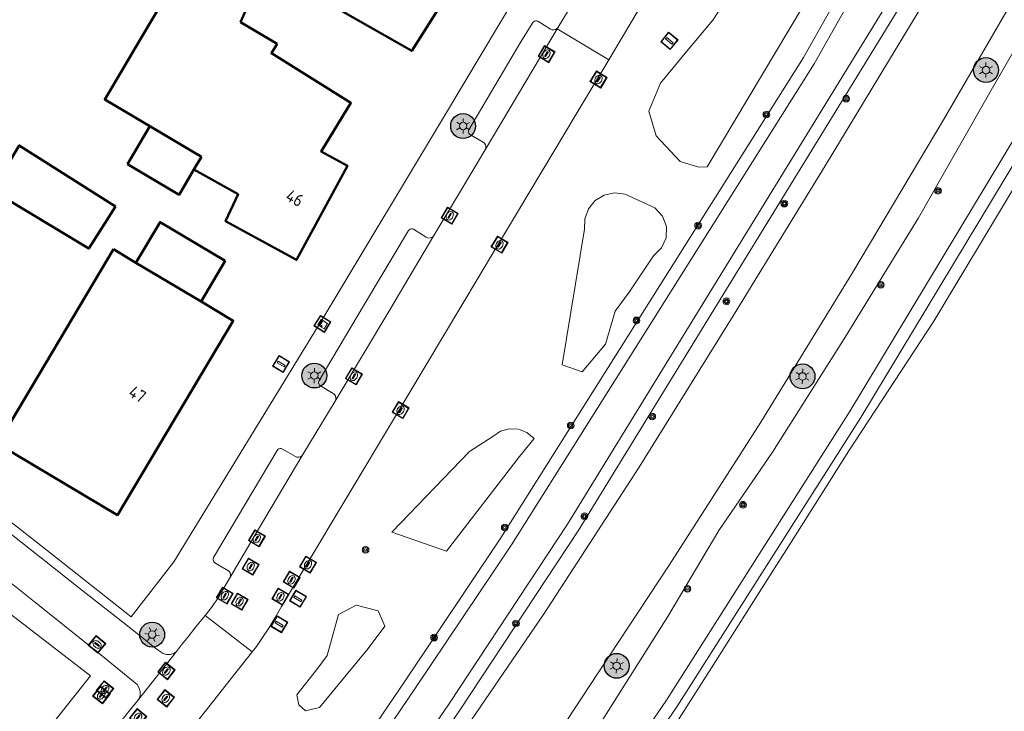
# Model space of a CAD drawing. Header units: metres. Extents: x 94279 to 96109, y 461866 to 463040.
# Tile 82 of 175: x 94990 to 95069, y 462813 to 462869. Entities that reach past the tile are written whole.
import ezdxf
from ezdxf.enums import TextEntityAlignment as Align

# ---------------------------------------------------------------- set-up
doc = ezdxf.new("R2010")
doc.units = ezdxf.units.M
doc.layers.get('0').update_dxf_attribs({"linetype": 'CONTINUOUS'})
for name, color, linetype, lineweight in [('B-WE-OV-LICHTMAST', 252, 'CONTINUOUS', 25), ('B_BEBOUWINGSGRENS_0', 132, 'CONTINUOUS', 50), ('B_LUIFEL_1', 132, 'CONTINUOUS', 50), ('G_GRENS_ALGEMEEN_0', 251, 'CONTINUOUS', 13), ('Q_BOOM_0', 251, 'CONTINUOUS', 13), ('Q_BRANDKRAAN_0', 251, 'CONTINUOUS', 13), ('Q_CAI-KAST_0', 251, 'CONTINUOUS', 13), ('Q_GASPUT_0', 251, 'CONTINUOUS', 13), ('Q_INSPECTIE_OF_RIOOLPUT_0', 251, 'CONTINUOUS', 13), ('Q_KOLK_0', 251, 'CONTINUOUS', 13), ('Q_LICHTMAST_0', 251, 'CONTINUOUS', 13), ('Q_PAAL_ALGEMEEN_0', 251, 'CONTINUOUS', 13), ('Q_PAAL_STEEN_0', 251, 'CONTINUOUS', 13), ('Q_VLAGGENMAST_0', 251, 'CONTINUOUS', 13), ('Q_WATERLEIDINGPUT_0', 251, 'CONTINUOUS', 13), ('T_CULTUURGRENS_0', 251, 'CONTINUOUS', 13), ('V_WEGGRENS_0', 251, 'CONTINUOUS', 13), ('W_WALBESCHERMING_LIJN_0', 251, 'CONTINUOUS', 13), ('Z_GBKN_HUISNUMMER_0', 251, 'CONTINUOUS', 13)]:
    doc.layers.add(name, color=color, linetype=linetype, lineweight=lineweight)
doc.styles.get("Standard").update_dxf_attribs({"font": 'isocp.shx'})

# ---------------------------------------------------------------- blocks, each defined once
blk = doc.blocks.new('Q_LICHTMAST')
for points in [[(-0.26, 0.15), (-0.52, 0.3)], [(0, 0.3), (0, 0.6)], [(0.26, 0.15), (0.52, 0.3)], [(-0.26, -0.15), (-0.52, -0.3)], [(0, -0.3), (0, -0.6)], [(0.26, -0.15), (0.52, -0.3)]]:
    blk.add_lwpolyline(points)
blk.add_circle((0, 0), 0.3)
blk = doc.blocks.new('Q_VLAGGENMAST')
for points in [[(-0.5, 0.5), (0.5, 0.5), (0.5, -0.5), (-0.5, -0.5)], [(-0.08, 0.333), (0.071, 0.333), (0.071, -0.329), (-0.08, -0.329)]]:
    blk.add_lwpolyline(points, close=True)
blk.add_lwpolyline([(-0.442, 0.464), (0.438, 0.464, -0.414214), (0.459, 0.442), (0.459, -0.437, -0.414214), (0.438, -0.459), (-0.442, -0.459, -0.414214), (-0.463, -0.437), (-0.463, 0.442), (-0.463, 0.444), (-0.463, 0.446), (-0.463, 0.448), (-0.462, 0.45), (-0.461, 0.451), (-0.46, 0.453), (-0.459, 0.455), (-0.458, 0.456), (-0.457, 0.457), (-0.456, 0.459), (-0.454, 0.46), (-0.453, 0.461), (-0.451, 0.462), (-0.449, 0.462), (-0.447, 0.463), (-0.446, 0.463), (-0.444, 0.464), (-0.442, 0.464)], format="xyb")
blk = doc.blocks.new('Q_PAAL_STEEN')
for points in [[(-0.5, 0.5), (0.5, 0.5), (0.5, -0.5), (-0.5, -0.5)], [(-0.08, 0.333), (0.071, 0.333), (0.071, -0.329), (-0.08, -0.329)]]:
    blk.add_lwpolyline(points, close=True)
blk.add_lwpolyline([(-0.442, 0.464), (0.438, 0.464, -0.414214), (0.459, 0.442), (0.459, -0.437, -0.414214), (0.438, -0.459), (-0.442, -0.459, -0.414214), (-0.463, -0.437), (-0.463, 0.442), (-0.463, 0.444), (-0.463, 0.446), (-0.463, 0.448), (-0.462, 0.45), (-0.461, 0.451), (-0.46, 0.453), (-0.459, 0.455), (-0.458, 0.456), (-0.457, 0.457), (-0.456, 0.459), (-0.454, 0.46), (-0.453, 0.461), (-0.451, 0.462), (-0.449, 0.462), (-0.447, 0.463), (-0.446, 0.463), (-0.444, 0.464), (-0.442, 0.464)], format="xyb")
blk = doc.blocks.new('Q_PAAL_ALGEMEEN')
for points in [[(-0.5, 0.5), (0.5, 0.5), (0.5, -0.5), (-0.5, -0.5)], [(-0.08, 0.333), (0.071, 0.333), (0.071, -0.329), (-0.08, -0.329)]]:
    blk.add_lwpolyline(points, close=True)
blk.add_lwpolyline([(-0.442, 0.464), (0.438, 0.464, -0.414214), (0.459, 0.442), (0.459, -0.437, -0.414214), (0.438, -0.459), (-0.442, -0.459, -0.414214), (-0.463, -0.437), (-0.463, 0.442), (-0.463, 0.444), (-0.463, 0.446), (-0.463, 0.448), (-0.462, 0.45), (-0.461, 0.451), (-0.46, 0.453), (-0.459, 0.455), (-0.458, 0.456), (-0.457, 0.457), (-0.456, 0.459), (-0.454, 0.46), (-0.453, 0.461), (-0.451, 0.462), (-0.449, 0.462), (-0.447, 0.463), (-0.446, 0.463), (-0.444, 0.464), (-0.442, 0.464)], format="xyb")
blk = doc.blocks.new('Q_KOLK')
blk.add_lwpolyline([(-0.5, 0.5), (0.5, 0.5), (0.5, -0.5), (-0.5, -0.5)], close=True)
for points in [[(-0.442, 0.464), (0.438, 0.464, -0.414214), (0.459, 0.442), (0.459, -0.437, -0.414214), (0.438, -0.459), (-0.442, -0.459, -0.414214), (-0.463, -0.437), (-0.463, 0.442, -0.414214), (-0.442, 0.464)], [(-0.345, 0.105, 0.380426), (-0.276, -0.18)], [(-0.008, 0.266, 0.240218), (-0.345, 0.105)], [(-0.194, 0.045, 0.853344), (-0.194, -0.032)], [(0.331, 0.111, 0.240191), (-0.008, 0.266)], [(0.185, -0.032, 0.849746), (0.185, 0.045)], [(0.267, -0.176, 0.380426), (0.331, 0.111)], [(-0.276, -0.18, 0.148452), (0.012, -0.257)], [(0.012, -0.257, 0.131742), (0.267, -0.176)]]:
    blk.add_lwpolyline(points, format="xyb")
for points in [[(-0.194, 0.045), (0.185, 0.045)], [(0.185, -0.032), (-0.194, -0.032)]]:
    blk.add_lwpolyline(points)
blk = doc.blocks.new('Q_INSPECTIE_OF_RIOOLPUT')
blk.add_lwpolyline([(-0.5, 0.5), (0.5, 0.5), (0.5, -0.5), (-0.5, -0.5)], close=True)
for points in [[(-0.442, 0.464), (0.438, 0.464, -0.414214), (0.459, 0.442), (0.459, -0.437, -0.414214), (0.438, -0.459), (-0.442, -0.459, -0.414214), (-0.463, -0.437), (-0.463, 0.442), (-0.463, 0.444), (-0.463, 0.446), (-0.463, 0.448), (-0.462, 0.45), (-0.461, 0.451), (-0.46, 0.453), (-0.459, 0.455), (-0.458, 0.456), (-0.457, 0.457), (-0.456, 0.459), (-0.454, 0.46), (-0.453, 0.461), (-0.451, 0.462), (-0.449, 0.462), (-0.447, 0.463), (-0.446, 0.463), (-0.444, 0.464), (-0.442, 0.464)], [(-0.345, 0.105, 0.380426), (-0.276, -0.18)], [(-0.008, 0.266, 0.240218), (-0.345, 0.105)], [(-0.194, 0.045, 0.853344), (-0.194, -0.032)], [(0.331, 0.111, 0.240191), (-0.008, 0.266)], [(0.185, -0.032, 0.849746), (0.185, 0.045)], [(0.267, -0.176, 0.380426), (0.331, 0.111)], [(-0.276, -0.18, 0.148452), (0.012, -0.257)], [(0.012, -0.257, 0.131742), (0.267, -0.176)]]:
    blk.add_lwpolyline(points, format="xyb")
for points in [[(-0.194, 0.045), (0.185, 0.045)], [(0.185, -0.032), (-0.194, -0.032)]]:
    blk.add_lwpolyline(points)
blk = doc.blocks.new('Q_BRANDKRAAN')
blk.add_lwpolyline([(-0.5, 0.5), (0.5, 0.5), (0.5, -0.5), (-0.5, -0.5)], close=True)
for points in [[(-0.442, 0.464), (0.438, 0.464, -0.414214), (0.459, 0.442), (0.459, -0.437, -0.414214), (0.438, -0.459), (-0.442, -0.459, -0.414214), (-0.463, -0.437), (-0.463, 0.442), (-0.463, 0.444), (-0.463, 0.446), (-0.463, 0.448), (-0.462, 0.45), (-0.461, 0.451), (-0.46, 0.453), (-0.459, 0.455), (-0.458, 0.456), (-0.457, 0.457), (-0.456, 0.459), (-0.454, 0.46), (-0.453, 0.461), (-0.451, 0.462), (-0.449, 0.462), (-0.447, 0.463), (-0.446, 0.463), (-0.444, 0.464), (-0.442, 0.464)], [(-0.345, 0.105, 0.380426), (-0.276, -0.18)], [(-0.008, 0.266, 0.240218), (-0.345, 0.105)], [(-0.194, 0.045, 0.853344), (-0.194, -0.032)], [(0.331, 0.111, 0.240191), (-0.008, 0.266)], [(0.185, -0.032, 0.849746), (0.185, 0.045)], [(0.267, -0.176, 0.380426), (0.331, 0.111)], [(-0.276, -0.18, 0.148452), (0.012, -0.257)], [(0.012, -0.257, 0.131742), (0.267, -0.176)]]:
    blk.add_lwpolyline(points, format="xyb")
for points in [[(-0.194, 0.045), (0.185, 0.045)], [(0.185, -0.032), (-0.194, -0.032)]]:
    blk.add_lwpolyline(points)
blk = doc.blocks.new('Q_WATERLEIDINGPUT')
blk.add_lwpolyline([(-0.5, 0.5), (0.5, 0.5), (0.5, -0.5), (-0.5, -0.5)], close=True)
for points in [[(-0.442, 0.464), (0.438, 0.464, -0.414214), (0.459, 0.442), (0.459, -0.437, -0.414214), (0.438, -0.459), (-0.442, -0.459, -0.414214), (-0.463, -0.437), (-0.463, 0.442), (-0.463, 0.444), (-0.463, 0.446), (-0.463, 0.448), (-0.462, 0.45), (-0.461, 0.451), (-0.46, 0.453), (-0.459, 0.455), (-0.458, 0.456), (-0.457, 0.457), (-0.456, 0.459), (-0.454, 0.46), (-0.453, 0.461), (-0.451, 0.462), (-0.449, 0.462), (-0.447, 0.463), (-0.446, 0.463), (-0.444, 0.464), (-0.442, 0.464)], [(-0.345, 0.105, 0.380426), (-0.276, -0.18)], [(-0.008, 0.266, 0.240218), (-0.345, 0.105)], [(-0.194, 0.045, 0.853344), (-0.194, -0.032)], [(0.331, 0.111, 0.240191), (-0.008, 0.266)], [(0.185, -0.032, 0.849746), (0.185, 0.045)], [(0.267, -0.176, 0.380426), (0.331, 0.111)], [(-0.276, -0.18, 0.148452), (0.012, -0.257)], [(0.012, -0.257, 0.131742), (0.267, -0.176)]]:
    blk.add_lwpolyline(points, format="xyb")
for points in [[(-0.194, 0.045), (0.185, 0.045)], [(0.185, -0.032), (-0.194, -0.032)]]:
    blk.add_lwpolyline(points)
blk = doc.blocks.new('Q_GASPUT')
blk.add_lwpolyline([(-0.5, 0.5), (0.5, 0.5), (0.5, -0.5), (-0.5, -0.5)], close=True)
for points in [[(-0.442, 0.464), (0.438, 0.464, -0.414214), (0.459, 0.442), (0.459, -0.437, -0.414214), (0.438, -0.459), (-0.442, -0.459, -0.414214), (-0.463, -0.437), (-0.463, 0.442), (-0.463, 0.444), (-0.463, 0.446), (-0.463, 0.448), (-0.462, 0.45), (-0.461, 0.451), (-0.46, 0.453), (-0.459, 0.455), (-0.458, 0.456), (-0.457, 0.457), (-0.456, 0.459), (-0.454, 0.46), (-0.453, 0.461), (-0.451, 0.462), (-0.449, 0.462), (-0.447, 0.463), (-0.446, 0.463), (-0.444, 0.464), (-0.442, 0.464)], [(-0.345, 0.105, 0.380426), (-0.276, -0.18)], [(-0.008, 0.266, 0.240218), (-0.345, 0.105)], [(-0.194, 0.045, 0.853344), (-0.194, -0.032)], [(0.331, 0.111, 0.240191), (-0.008, 0.266)], [(0.185, -0.032, 0.849746), (0.185, 0.045)], [(0.267, -0.176, 0.380426), (0.331, 0.111)], [(-0.276, -0.18, 0.148452), (0.012, -0.257)], [(0.012, -0.257, 0.131742), (0.267, -0.176)]]:
    blk.add_lwpolyline(points, format="xyb")
for points in [[(-0.194, 0.045), (0.185, 0.045)], [(0.185, -0.032), (-0.194, -0.032)]]:
    blk.add_lwpolyline(points)
blk = doc.blocks.new('Q_BOOM')
for radius in [0.27, 0.18, 0.09]:
    blk.add_circle((0, 0), radius)
blk = doc.blocks.new('Q_CAI-KAST')
for points in [[(-0.5, 0.5), (0.5, 0.5), (0.5, -0.5), (-0.5, -0.5)], [(-0.262, 0.264), (0.25, 0.264), (0.25, 0.187), (-0.262, 0.187)], [(-0.262, 0.107), (0.25, 0.107), (0.25, -0.332), (-0.262, -0.332)]]:
    blk.add_lwpolyline(points, close=True)
blk.add_lwpolyline([(-0.442, 0.464), (0.438, 0.464, -0.414214), (0.459, 0.442), (0.459, -0.437, -0.414214), (0.438, -0.459), (-0.442, -0.459, -0.414214), (-0.463, -0.437), (-0.463, 0.442), (-0.463, 0.444), (-0.463, 0.446), (-0.463, 0.448), (-0.462, 0.45), (-0.461, 0.451), (-0.46, 0.453), (-0.459, 0.455), (-0.458, 0.456), (-0.457, 0.457), (-0.456, 0.459), (-0.454, 0.46), (-0.453, 0.461), (-0.451, 0.462), (-0.449, 0.462), (-0.447, 0.463), (-0.446, 0.463), (-0.444, 0.464), (-0.442, 0.464)], format="xyb")
blk.add_circle((-0.177, -0.034), 0.0354)
blk = doc.blocks.new('LM')
at = {"linetype": 'ByBlock'}
h = blk.add_hatch(color=256, dxfattribs=at)
h.dxf.hatch_style = 1
edge = h.paths.add_edge_path()
edge.add_arc((0, 0), 1, 0, 360)
blk.add_circle((0, 0), 1, dxfattribs=at)

msp = doc.modelspace()

# ---------------------------------------------------------------- linework, layer by layer
at = {"layer": 'B_BEBOUWINGSGRENS_0'}
for p, q in [((95011.01, 462866.91), (95008.06, 462868.65)), ((95004.95, 462857.84), (95004.33, 462856.8)), ((94999.668, 462849.325), (94997.866, 462850.399)), ((95004.909, 462846.203), (94999.668, 462849.325))]:
    msp.add_line(p, q, dxfattribs=at)
for points in [[(95010.66, 462891.176), (95009.006, 462888.434), (95011.776, 462887.122), (95006.916, 462878.957), (95015.252, 462874.031), (95014.742, 462872.998), (95017.501, 462871.456), (95016.318, 462869.475), (95021.838, 462866.335), (95026.161, 462873.186), (95024.044, 462874.317)], [(95008.06, 462868.65), (95008.907, 462870.547), (94998.049, 462876.819), (94996.509, 462874.021), (95002.13, 462870.83), (95002.026, 462870.652), (95000.345, 462867.797), (94997.17, 462862.44), (95004.95, 462857.84)], [(95004.33, 462856.8), (95007.88, 462854.82), (95006.87, 462852.65), (95012.58, 462849.55), (95016.68, 462857.1), (95014.55, 462858.25), (95016.94, 462862.16), (95010.56, 462866.15), (95011.01, 462866.91)], [(94998.03, 462853.837), (94990.297, 462858.752), (94988.116, 462855.123), (94995.886, 462850.46), (94998.03, 462853.837)], [(94997.866, 462850.399), (94988.559, 462834.778), (94998.179, 462829.046), (95007.487, 462844.667), (95004.909, 462846.203)]]:
    msp.add_lwpolyline(points, dxfattribs=at)
at = {"layer": 'B_LUIFEL_1'}
msp.add_line((95004.909, 462846.203), (95006.854, 462849.468), dxfattribs=at)
for points in [[(95004.95, 462857.84), (95000.802, 462860.292), (94998.995, 462857.236)], [(94998.995, 462857.236), (95003.139, 462854.786), (95004.33, 462856.8)], [(95006.854, 462849.468), (95001.613, 462852.59), (94999.668, 462849.325)]]:
    msp.add_lwpolyline(points, dxfattribs=at)
at = {"layer": 'G_GRENS_ALGEMEEN_0'}
msp.add_lwpolyline([(95013.44, 462772.099), (95014.671, 462773.519), (95015.884, 462774.954), (95017.08, 462776.404), (95018.257, 462777.868), (95019.417, 462779.347), (95020.557, 462780.841), (95021.68, 462782.348), (95022.783, 462783.869), (95023.868, 462785.403), (95024.934, 462786.951), (95025.98, 462788.512), (95027.007, 462790.086), (95043.13, 462813.637), (95057.906, 462836.891), (95072.716, 462861.447), (95086.588, 462886.196)], dxfattribs=at)
at = {"layer": 'T_CULTUURGRENS_0'}
for p, q in [((95050.68, 462875.995), (95046.029, 462868.819)), ((95035.713, 462852.008), (95033.919, 462841.111)), ((95026.478, 462834.143), (95020.232, 462827.665)), ((95015.049, 462817.764), (95014.285, 462816.735))]:
    msp.add_line(p, q, dxfattribs=at)
for points in [[(95099.836, 462922.307), (95097.997, 462917.267), (95097.426, 462916.337), (95092.717, 462908.659), (95088.238, 462899.051), (95084.12, 462891.096), (95078.745, 462882.542), (95074.086, 462873.086), (95068.478, 462863.379), (95062.544, 462852.94), (95056.66, 462843.338), (95050.805, 462834.098), (95046.514, 462827.803), (95042.415, 462820.909), (95036.67, 462811.831), (95029.266, 462799.855), (95020.306, 462787.917), (95012.994, 462777.712), (95012.696, 462777.808)], [(95013.334, 462773.499), (95014.495, 462774.856), (95015.641, 462776.227), (95016.77, 462777.611), (95017.882, 462779.008), (95018.979, 462780.418), (95020.058, 462781.841), (95021.12, 462783.277), (95022.166, 462784.725), (95023.194, 462786.186), (95024.205, 462787.659), (95025.198, 462789.143), (95026.174, 462790.639), (95042.295, 462814.188), (95057.056, 462837.417), (95071.851, 462861.95), (95085.712, 462886.678), (95095.212, 462904.296), (95100.215, 462914.245), (95103.457, 462920.693)], [(95060.457, 462878.508), (95053.301, 462865.812), (95029.001, 462827.215), (95021.259, 462815.652), (95013.264, 462803.927), (95009.498, 462798.86), (95008.992, 462798.273), (95008.449, 462797.708), (95007.876, 462797.17), (95007.277, 462796.665), (95006.655, 462796.195), (95004.939, 462795.062), (95002.674, 462793.876), (94999.751, 462792.259), (94997.764, 462790.921)], [(95046.029, 462868.819), (95043.803, 462866.161), (95041.81, 462863.736), (95040.879, 462861.51), (95041.477, 462859.517), (95043.404, 462857.457), (95044.899, 462856.992), (95045.564, 462857.025), (95055.531, 462873.736), (95055.796, 462874.766), (95055.464, 462875.463), (95054.202, 462876.294), (95052.939, 462876.427), (95051.245, 462876.327), (95050.68, 462875.995)], [(95033.919, 462841.111), (95035.514, 462840.547), (95037.408, 462842.772), (95038.172, 462845.43), (95039.301, 462846.958), (95041.261, 462849.882), (95041.908, 462850.509), (95042.269, 462851.334), (95042.293, 462852.234), (95041.974, 462853.076), (95041.361, 462853.736), (95038.969, 462854.832), (95038.124, 462854.936), (95037.293, 462854.757), (95036.566, 462854.314), (95036.025, 462853.657), (95035.73, 462852.859), (95035.713, 462852.008)], [(95020.232, 462827.665), (95024.618, 462826.137), (95030.498, 462833.744), (95031.661, 462835.206), (95031.09, 462835.674), (95030.402, 462835.94), (95029.665, 462835.976), (95028.953, 462835.781), (95028.338, 462835.372), (95026.478, 462834.143)], [(95014.285, 462816.735), (95012.591, 462814.608), (95012.757, 462813.811), (95013.289, 462813.313), (95014.418, 462813.578), (95018.338, 462818.329), (95019.667, 462820.123), (95019.136, 462821.352), (95017.375, 462821.818), (95015.946, 462821.053), (95015.049, 462817.764)]]:
    msp.add_lwpolyline(points, dxfattribs=at)
at = {"layer": 'V_WEGGRENS_0'}
for p, q in [((95033.597, 462868.241), (95037.53, 462874.754)), ((95041.757, 462872.497), (95037.66, 462865.627)), ((95033.523, 462868.115), (95027.726, 462858.399)), ((95033.523, 462868.115), (95033.597, 462868.241)), ((95037.66, 462865.627), (95033.523, 462868.115)), ((95013.088, 462833.917), (95015.666, 462838.199)), ((95009.023, 462818.069), (95005.229, 462820.984)), ((94999.795, 462814.135), (95002.921, 462818.096))]:
    msp.add_line(p, q, dxfattribs=at)
for points in [[(95019.203, 462810.861), (95022.088, 462815.092), (95029.84, 462826.67), (95054.16, 462865.3), (95061.333, 462878.026), (95064.508, 462883.956), (95065.784, 462886.375), (95066.99, 462888.829), (95068.125, 462891.317), (95069.188, 462893.837), (95070.178, 462896.386), (95071.094, 462898.962), (95071.936, 462901.564), (95072.702, 462904.189), (95073.393, 462906.835), (95074.758, 462913.75), (95075.164, 462915.334), (95075.636, 462916.899), (95076.174, 462918.443), (95076.776, 462919.963), (95077.443, 462921.456), (95078.171, 462922.919), (95078.869, 462924.146)], [(95098.118, 462923.073), (95095.86, 462918.578), (95089.909, 462906.441), (95083.748, 462894.685), (95077.59, 462883.852), (95071.194, 462872.26), (95064.56, 462860.794), (95057.257, 462848.566), (95049.866, 462836.511), (95042.503, 462825.033), (95036.075, 462815.279), (95029.786, 462805.684)], [(95021.592, 462809.135), (95024.862, 462813.943), (95034.35, 462828.32), (95062.65, 462874.421), (95068.78, 462885.375), (95069.951, 462887.721), (95071.053, 462890.101), (95072.085, 462892.511), (95073.048, 462894.951), (95073.938, 462897.417), (95074.757, 462899.908), (95075.503, 462902.422), (95076.176, 462904.957), (95076.775, 462907.51), (95077.869, 462913.253), (95078.592, 462915.764), (95081.182, 462921.795)], [(95083.89, 462914.259), (95083.025, 462912.48), (95081.596, 462909.733), (95080.812, 462908.17), (95080.326, 462907.262), (95079.652, 462905.895), (95077.807, 462902.229), (95076.34, 462898.898), (95075.04, 462895.665), (95073.616, 462891.981), (95071.126, 462885.543), (95070.721, 462884.65), (95070.338, 462883.87), (95070.06, 462883.243), (95067.159, 462877.548), (95062.607, 462869.59), (95055.06, 462857.112), (95047.668, 462845.052), (95040.11, 462832.903), (95032.458, 462821.134), (95024.429, 462809.374)], [(94999.301, 462820.872), (95002.72, 462825.3), (95014.84, 462845.1), (95024.621, 462861.379), (95034.297, 462877.582), (95044.152, 462893.979)], [(95063.513, 462873.915), (95035.194, 462827.783), (95025.693, 462813.386), (95020.575, 462805.862)], [(95027.726, 462858.399), (95027.781, 462858.526), (95027.793, 462858.664), (95027.76, 462858.798), (95027.687, 462858.915), (95027.58, 462859.003), (95026.539, 462859.597), (95026.463, 462859.656), (95026.408, 462859.734), (95026.38, 462859.825), (95026.381, 462859.921), (95026.41, 462860.012), (95030.602, 462867.07), (95031.556, 462868.617), (95031.613, 462868.689), (95031.689, 462868.74), (95031.778, 462868.765), (95031.869, 462868.761), (95031.955, 462868.728), (95032.972, 462868.089), (95033.104, 462868.036), (95033.245, 462868.026), (95033.383, 462868.06), (95033.504, 462868.133), (95033.597, 462868.241)], [(95037.66, 462865.627), (95036.575, 462863.807), (95028.562, 462850.431), (95020.371, 462836.739), (95013.249, 462824.825), (95011.38, 462821.704), (95010.855, 462820.83), (95010.338, 462819.967), (95009.799, 462819.127), (95009.35, 462818.483), (95009.023, 462818.069)], [(95023.617, 462851.517), (95025.425, 462854.541), (95027.726, 462858.399)], [(95015.666, 462838.199), (95015.72, 462838.33), (95015.73, 462838.47), (95015.697, 462838.607), (95015.623, 462838.727), (95015.516, 462838.818), (95014.488, 462839.429), (95014.417, 462839.496), (95014.368, 462839.58), (95014.347, 462839.675), (95014.355, 462839.772), (95014.391, 462839.863), (95018.036, 462845.999), (95021.558, 462851.906), (95021.618, 462851.978), (95021.697, 462852.029), (95021.788, 462852.052), (95021.881, 462852.047), (95021.969, 462852.014), (95022.997, 462851.371), (95023.127, 462851.317), (95023.267, 462851.305), (95023.405, 462851.337), (95023.525, 462851.41), (95023.617, 462851.517)], [(95023.617, 462851.517), (95020.063, 462845.54), (95015.666, 462838.199)], [(94996.015, 462816.145), (94985, 462824.61), (94974.84, 462833.179), (94964.62, 462841.8), (94955.64, 462849.71)], [(94970.316, 462847.108), (94972.682, 462845.002), (94971.417, 462843.508), (94979.153, 462836.777), (94983.109, 462833.607), (94987.885, 462829.832), (94992.769, 462826.011), (94999.301, 462820.872)], [(95007.209, 462823.998), (95007.261, 462824.127), (95007.27, 462824.266), (95007.235, 462824.401), (95007.161, 462824.518), (95007.054, 462824.607), (95006.011, 462825.217), (95005.941, 462825.281), (95005.893, 462825.362), (95005.87, 462825.454), (95005.876, 462825.548), (95005.909, 462825.637), (95011.017, 462834.246), (95011.079, 462834.319), (95011.16, 462834.369), (95011.253, 462834.393), (95011.348, 462834.388), (95011.438, 462834.355), (95012.48, 462833.754), (95012.61, 462833.701), (95012.75, 462833.692), (95012.885, 462833.728), (95013.002, 462833.806), (95013.088, 462833.917)], [(95007.209, 462823.998), (95009.45, 462827.791), (95013.088, 462833.917)], [(94998.858, 462820.248), (94995.058, 462823.241), (94992.965, 462824.879), (94990.563, 462826.79), (94988.214, 462828.642), (94986.362, 462830.077), (94984.75, 462831.381), (94983.119, 462832.548)], [(94997.135, 462817.579), (94995.639, 462818.784), (94991.515, 462822.071), (94987.084, 462825.609), (94981.295, 462830.232)], [(95005.229, 462820.984), (95005.736, 462821.624), (95005.965, 462821.935), (95006.189, 462822.261), (95007.209, 462823.998)], [(95002.921, 462818.096), (95003.328, 462818.613), (95003.861, 462819.277), (95004.491, 462820.076), (95005.105, 462820.828), (95005.229, 462820.984)], [(94998.858, 462820.248), (94999.028, 462820.114), (95000.284, 462819.123), (95001.069, 462818.498), (95001.611, 462818.075), (95001.853, 462817.926), (95002.127, 462817.851), (95002.412, 462817.856), (95002.683, 462817.939), (95002.921, 462818.096)], [(95009.023, 462818.069), (95008.737, 462817.705), (95007.925, 462816.68), (95001.871, 462808.97)], [(94999.795, 462814.135), (94999.919, 462814.311), (95000.009, 462814.552), (95000.023, 462814.885), (94999.935, 462815.138), (94999.782, 462815.448), (94997.135, 462817.579)], [(94958.816, 462769.023), (94971.562, 462785.168), (94983.636, 462800.572), (94996.015, 462816.145)], [(94998.072, 462811.973), (94999.065, 462813.243), (94999.795, 462814.135)]]:
    msp.add_lwpolyline(points, dxfattribs=at)
at = {"layer": 'W_WALBESCHERMING_LIJN_0'}
for points in [[(95052.49, 462827.154), (95056.952, 462834.212), (95063.775, 462844.634), (95070.104, 462855.147), (95076.387, 462866.288), (95082.559, 462877.586), (95087.788, 462887.02), (95090.661, 462892.299), (95095.418, 462901.127), (95100.625, 462911.392)], [(95013.613, 462770.565), (95016.02, 462773.754), (95019.19, 462778.49), (95024.43, 462785.57), (95027.131, 462789.234), (95031.438, 462795.422), (95036.43, 462802.782), (95037.802, 462804.805), (95038.271, 462805.364), (95041.708, 462810.19), (95045.91, 462816.762), (95050.96, 462824.733), (95052.49, 462827.154)]]:
    msp.add_lwpolyline(points, dxfattribs=at)

# ---------------------------------------------------------------- block references
at = {"layer": 'B-WE-OV-LICHTMAST'}
for p in [(95067.967, 462864.8), (95025.959, 462860.306), (95014.004, 462840.258), (95053.228, 462840.189), (95000.976, 462819.446), (95038.296, 462816.935)]:
    msp.add_blockref('LM', p, dxfattribs=at)
at = {"layer": 'Q_BOOM_0'}
for p, rotation in [((95056.737, 462862.497), 58.45553038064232), ((95050.323, 462861.226), 57.8061953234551), ((95064.111, 462855.103), 60.38414037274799), ((95051.766, 462854.071), 58.45553038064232), ((95044.838, 462852.306), 57.80619532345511), ((95059.518, 462847.541), 58.50049092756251), ((95047.109, 462846.219), 58.45553038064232), ((95039.886, 462844.69), 57.80619532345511), ((95041.155, 462836.969), 58.45553038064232), ((95034.605, 462836.247), 57.80619532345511), ((95048.446, 462829.881), 55.7196193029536), ((95035.701, 462828.947), 58.45553038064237), ((95029.301, 462828.052), 57.80619532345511), ((95018.122, 462826.253), 46.04457309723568), ((95043.985, 462823.121), 59.2653420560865), ((95030.207, 462820.34), 56.57801650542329), ((95023.626, 462819.203), 56.1957361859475)]:
    msp.add_blockref('Q_BOOM', p, dxfattribs=dict(at, rotation=rotation))
at = {"layer": 'Q_BRANDKRAAN_0', "rotation": 51.51876116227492}
msp.add_blockref('Q_BRANDKRAAN', (94996.893, 462814.589), dxfattribs=at)
at = {"layer": 'Q_CAI-KAST_0', "rotation": 58.52831546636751}
msp.add_blockref('Q_CAI-KAST', (95014.656, 462844.405), dxfattribs=at)
at = {"layer": 'Q_GASPUT_0', "rotation": 59.08486329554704}
for p in [(95012.178, 462823.853), (95011.283, 462822.489)]:
    msp.add_blockref('Q_GASPUT', p, dxfattribs=at)
at = {"layer": 'Q_INSPECTIE_OF_RIOOLPUT_0'}
for p, rotation in [((95008.895, 462824.914), 59.42433569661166), ((95006.813, 462822.574), 59.57772002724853), ((95008.003, 462822.098), 59.57772002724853), ((94996.545, 462818.661), 141.1492065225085), ((95002.121, 462816.523), 51.71968716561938), ((95002.075, 462814.326), 51.71968716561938), ((94999.847, 462812.805), 50.7035981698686)]:
    msp.add_blockref('Q_INSPECTIE_OF_RIOOLPUT', p, dxfattribs=dict(at, rotation=rotation))
at = {"layer": 'Q_KOLK_0'}
for p, rotation in [((95032.663, 462866.08), 59.17780859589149), ((95036.838, 462864.043), 59.19855402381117), ((95024.886, 462853.1), 59.12548915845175), ((95028.885, 462850.77), 59.07594510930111), ((95017.189, 462840.202), 59.07987901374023), ((95020.937, 462837.48), 59.11076310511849), ((95009.389, 462827.171), 59.42433569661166), ((95013.502, 462825.067), 59.12968811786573)]:
    msp.add_blockref('Q_KOLK', p, dxfattribs=dict(at, rotation=rotation))
at = {"layer": 'Q_LICHTMAST_0'}
for p, rotation in [((95067.967, 462864.8), 59.94717791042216), ((95025.959, 462860.306), 59.29240055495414), ((95014.004, 462840.258), 59.28819733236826), ((95053.228, 462840.189), 58.48726373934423), ((95000.976, 462819.446), 141.4739559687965), ((95038.296, 462816.935), 56.61465096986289)]:
    msp.add_blockref('Q_LICHTMAST', p, dxfattribs=dict(at, rotation=rotation))
at = {"layer": 'Q_PAAL_ALGEMEEN_0', "rotation": 59.07531320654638}
msp.add_blockref('Q_PAAL_ALGEMEEN', (95011.192, 462820.28), dxfattribs=at)
at = {"layer": 'Q_PAAL_STEEN_0'}
for p, rotation in [((95042.537, 462867.151), 50.58473064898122), ((95012.695, 462822.324), 59.08486329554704)]:
    msp.add_blockref('Q_PAAL_STEEN', p, dxfattribs=dict(at, rotation=rotation))
at = {"layer": 'Q_VLAGGENMAST_0', "rotation": 58.52831546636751}
msp.add_blockref('Q_VLAGGENMAST', (95011.334, 462841.186), dxfattribs=at)
at = {"layer": 'Q_WATERLEIDINGPUT_0', "rotation": 51.51876116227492}
msp.add_blockref('Q_WATERLEIDINGPUT', (94997.191, 462815.037), dxfattribs=at)

# ---------------------------------------------------------------- texts
at = {"layer": 'Z_GBKN_HUISNUMMER_0'}
for s, rotation, p in [('46', 331.5, (95012.433, 462854.518)), ('47', 329.1, (94999.794, 462838.757))]:
    msp.add_text(s, height=1, rotation=rotation, dxfattribs=at).set_placement(p, align=Align.MIDDLE)

doc.saveas('drawing.dxf')
